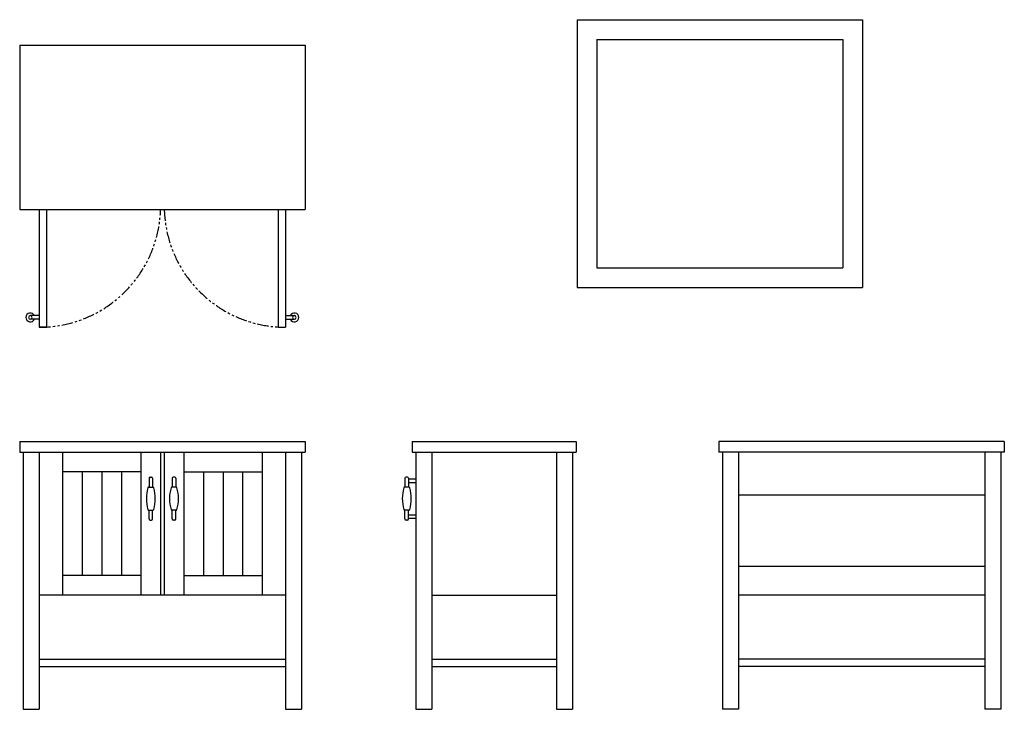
# Model space of a CAD drawing. Header units: millimetres. Extents: x -795 to 1965, y -355 to 1576.
import ezdxf

# ---------------------------------------------------------------- set-up
doc = ezdxf.new("R2010")
doc.units = ezdxf.units.MM
doc.linetypes.add('PHANTOM', pattern=[63.5, 31.75, -6.35, 6.35, -6.35, 6.35, -6.35])

msp = doc.modelspace()

# ---------------------------------------------------------------- linework, layer by layer
at = {"color": 7, "linetype": 'Continuous'}
for p, q in [((767.459323, 1576.295351), (767.459323, 826.295351)), ((767.459323, 1576.295351), (1567.459323, 1576.295351)), ((1567.459323, 1576.295351), (1567.459323, 826.295351)), ((822.459323, 1521.295351), (1512.459323, 1521.295351)), ((822.459323, 1521.295351), (822.459323, 881.295351)), ((1512.459323, 1521.295351), (1512.459323, 881.295351)), ((-795, 1505), (5, 1505)), ((-795, 1505), (-795, 1045)), ((5, 1505), (5, 1045)), ((-795, 1045), (5, 1045)), ((-740, 1045), (-740, 715)), ((-720, 1045), (-720, 715)), ((-70, 1045), (-70, 715)), ((-50, 1045), (-50, 715)), ((822.459323, 881.295351), (1512.459323, 881.295351)), ((767.459323, 826.295351), (1567.459323, 826.295351)), ((-740, 747.5), (-765, 747.5)), ((-50, 747.5), (-25, 747.5)), ((-740, 737.5), (-765, 737.5)), ((-50, 737.5), (-25, 737.5)), ((-720, 715), (-740, 715)), ((-70, 715), (-50, 715)), ((-795, 395), (5, 395)), ((-795, 395), (-795, 365)), ((5, 395), (5, 365)), ((305, 395), (305, 365)), ((305, 395), (765, 395)), ((765, 395), (765, 365)), ((1965, 395), (1165, 395)), ((1165, 395), (1165, 365)), ((1965, 395), (1965, 365)), ((-795, 365), (5, 365)), ((-785, 365), (-785, -355)), ((-740, 365), (-740, -355)), ((-675, 365), (-675, -35)), ((-455, 365), (-455, -35)), ((-400, 365), (-400, -35)), ((-390, 365), (-390, -35)), ((-335, 365), (-335, -35)), ((-115, 365), (-115, -35)), ((-50, 365), (-50, -355)), ((-5, 365), (-5, -355)), ((-5, 365), (-5, -355)), ((305, 365), (765, 365)), ((315, 365), (315, -355)), ((360, 365), (360, -355)), ((710, 365), (710, -355)), ((755, 365), (755, -355)), ((1965, 365), (1165, 365)), ((1175, 365), (1175, -355)), ((1175, 365), (1175, -355)), ((1220, 365), (1220, -355)), ((1910, 365), (1910, -355)), ((1955, 365), (1955, -355)), ((-455, 310), (-675, 310)), ((-620, 310), (-620, 20)), ((-565, 310), (-565, 20)), ((-510, 310), (-510, 20)), ((-335, 310), (-115, 310)), ((-280, 310), (-280, 20)), ((-225, 310), (-225, 20)), ((-170, 310), (-170, 20)), ((-432.5, 292), (-432.5, 267.5)), ((-429.5, 295), (-425.5, 295)), ((-422.5, 292), (-422.5, 267.5)), ((-367.5, 292), (-367.5, 267.5)), ((-360.5, 295), (-364.5, 295)), ((-357.5, 292), (-357.5, 267.5)), ((285, 292), (285, 267.5)), ((292, 295), (288, 295)), ((295, 292), (295, 267.5)), ((295, 290), (315, 290)), ((295, 280), (315, 280)), ((-432.776019, 267.5), (-422.223981, 267.5)), ((-357.223981, 267.5), (-367.776019, 267.5)), ((295.276019, 267.5), (284.723981, 267.5)), ((1910, 245), (1220, 245)), ((-432.776019, 202.5), (-422.223981, 202.5)), ((-432.5, 178), (-432.5, 202.5)), ((-422.5, 178), (-422.5, 202.5)), ((-357.223981, 202.5), (-367.776019, 202.5)), ((-367.5, 178), (-367.5, 202.5)), ((-357.5, 178), (-357.5, 202.5)), ((295.276019, 202.5), (284.723981, 202.5)), ((285, 178), (285, 202.5)), ((295, 178), (295, 202.5)), ((-429.5, 175), (-425.5, 175)), ((-360.5, 175), (-364.5, 175)), ((292, 175), (288, 175)), ((295, 190), (315, 190)), ((295, 180), (315, 180)), ((1910, 45), (1220, 45)), ((-455, 20), (-675, 20)), ((-335, 20), (-115, 20)), ((-50, -35), (-740, -35)), ((360, -35), (710, -35)), ((1910, -35), (1220, -35)), ((-740, -215), (-50, -215)), ((360, -215), (710, -215)), ((1910, -215), (1220, -215)), ((-740, -235), (-50, -235)), ((360, -235), (710, -235)), ((1910, -235), (1220, -235)), ((-785, -355), (-740, -355)), ((-50, -355), (-5, -355)), ((315, -355), (360, -355)), ((710, -355), (755, -355)), ((1220, -355), (1175, -355)), ((1955, -355), (1910, -355))]:
    msp.add_line(p, q, dxfattribs=at)
at = {"color": 7, "linetype": 'PHANTOM'}
for centre, start, end in [((-740, 1055), -89.999997, -1.685413), ((-50, 1055), -178.314582, -89.999997)]:
    msp.add_arc(centre, 340, start, end, dxfattribs=at)
at = {"color": 7, "linetype": 'Continuous'}
for centre, radius, start, end in [((-765, 742.5), 12.5, 23.578178, 336.421812), ((-765, 742.5), 5, 0, 359.99999), ((-25, 742.5), 12.5, -156.421817, 156.421817), ((-25, 742.5), 5, 0, 359.99999), ((-429.5, 292), 3, 89.999997, 179.999995), ((-425.5, 292), 3, 0, 89.999997), ((-364.5, 292), 3, 89.999997, 179.999995), ((-360.5, 292), 3, 0, 89.999997), ((288, 292), 3, 89.999997, 179.999995), ((292, 292), 3, 0, 89.999997), ((-331.875, 235), 108.125, 163.702885, 196.297105), ((-432.776019, 264.5), 3, 89.999997, 163.702885), ((-422.223981, 264.5), 3, 16.29711, 89.999997), ((-523.125, 235), 108.125, -16.29711, 16.29711), ((-266.875, 235), 108.125, 163.702885, 196.297105), ((-367.776019, 264.5), 3, 89.999997, 163.702885), ((-357.223981, 264.5), 3, 16.29711, 89.999997), ((-458.125, 235), 108.125, -16.29711, 16.29711), ((385.625, 235), 108.125, 163.702885, 196.297105), ((284.723981, 264.5), 3, 89.999997, 163.702885), ((295.276019, 264.5), 3, 16.29711, 89.999997), ((194.375, 235), 108.125, -16.29711, 16.29711), ((-432.776019, 205.5), 3, -163.702885, -89.999997), ((-422.223981, 205.5), 3, -89.999997, -16.29711), ((-367.776019, 205.5), 3, -163.702885, -89.999997), ((-357.223981, 205.5), 3, -89.999997, -16.29711), ((284.723981, 205.5), 3, -163.702885, -89.999997), ((295.276019, 205.5), 3, -89.999997, -16.29711), ((-429.5, 178), 3, -179.999995, -89.999997), ((-425.5, 178), 3, -89.999997, 0), ((-364.5, 178), 3, -179.999995, -89.999997), ((-360.5, 178), 3, -89.999997, 0), ((288, 178), 3, -179.999995, -89.999997), ((292, 178), 3, -89.999997, 0)]:
    msp.add_arc(centre, radius, start, end, dxfattribs=at)

doc.saveas('drawing.dxf')
